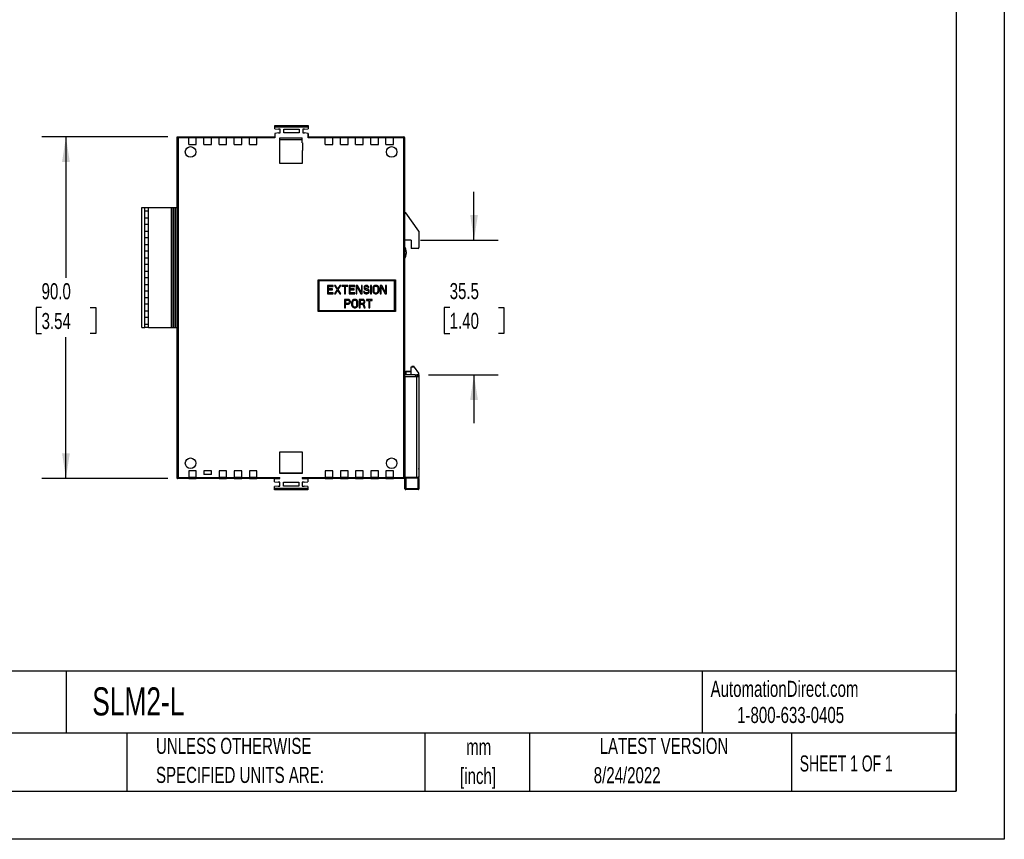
# Model space of a CAD drawing. Header units: millimetres. Extents: x 0 to 559, y 0 to 432.
# Tile 11 of 24: x 299 to 559, y 0 to 216. Entities that reach past the tile are written whole.
import ezdxf

# ---------------------------------------------------------------- set-up
doc = ezdxf.new("R2010")
doc.units = ezdxf.units.MM
doc.header["$LTSCALE"] = 2
doc.linetypes.add('CENTERX2', pattern=[20.32, 12.7, -2.54, 2.54, -2.54])
doc.layers.add('DIMENSIONS', color=140, linetype='Continuous', lineweight=25)
doc.layers.add('TEXT', color=140, linetype='Continuous', lineweight=25)
doc.styles.add('SLDTEXTSTYLE0', font='TXT', dxfattribs={"width": 0.7})
doc.styles.add('SLDTEXTSTYLE1', font='TXT', dxfattribs={"width": 0.65})
doc.dimstyles.new('SLDDIMSTYLE0', dxfattribs={"dimtxt": 4.316016, "dimasz": 6.604, "dimexe": 0, "dimexo": 0.0625, "dimgap": 1.079004, "dimtad": 0, "dimtih": 1, "dimtoh": 1, "dimrnd": 1e-09, "dimzin": 12, "dimdsep": 46, "dimtxsty": 'SLDTEXTSTYLE0', "dimsah": 1, "dimcen": 0.09, "dimadec": 0, "dimazin": 3, "dimtfac": 1, "dimtmove": 0, "dimatfit": 0, "dimfxl": 0, "dimfrac": 2, "dimtolj": 1, "dimtzin": 12, "dimarcsym": 0})
doc.dimstyles.new('SLDDIMSTYLE1', dxfattribs={"dimtxt": 4.316016, "dimasz": 6.604, "dimexe": 0, "dimexo": 0.0625, "dimgap": 1.079004, "dimtad": 0, "dimtih": 1, "dimtoh": 1, "dimrnd": 1e-09, "dimzin": 4, "dimdsep": 46, "dimtxsty": 'SLDTEXTSTYLE0', "dimsah": 1, "dimcen": 0.09, "dimadec": 0, "dimazin": 1, "dimtfac": 1, "dimtofl": 0, "dimtmove": 0, "dimatfit": 3, "dimfxl": 0, "dimfrac": 2, "dimtolj": 1, "dimtzin": 12, "dimarcsym": 0})

# ---------------------------------------------------------------- blocks, each defined once
blk = doc.blocks.new('SW_NOTE_0_1')
at = {"layer": 'TEXT', "color": 0, "linetype": 'CENTERX2', "lineweight": 18, "char_height": 4.233, "attachment_point": 2, "style": 'SLDTEXTSTYLE0'}
for s, insert in [('mm', (5.69, 5.46)), ('[inch]', (5.52, -2.19))]:
    blk.add_mtext(s, dxfattribs=dict(at, insert=insert))
blk = doc.blocks.new('SW_NOTE_0_2')
at = {"layer": 'TEXT', "color": 0, "linetype": 'CENTERX2', "lineweight": 18, "char_height": 4.2333, "attachment_point": 1, "style": 'SLDTEXTSTYLE0'}
for s, insert in [('UNLESS OTHERWISE', (0, 5.46)), ('SPECIFIED UNITS ARE:', (0, -2.19))]:
    blk.add_mtext(s, dxfattribs=dict(at, insert=insert))
blk = doc.blocks.new('SW_NOTE_0_6')
at = {"layer": 'TEXT', "color": 0, "linetype": 'CENTERX2', "lineweight": 18, "char_height": 4.2333, "attachment_point": 1, "style": 'SLDTEXTSTYLE0'}
for s, insert in [('METRIC UNITS USED', (0, 5.46)), ('FOR PART DESIGN', (0, -2.19))]:
    blk.add_mtext(s, dxfattribs=dict(at, insert=insert))
blk = doc.blocks.new('_D_3')
at = {"layer": 'DIMENSIONS'}
for p, q in [((338.29, 185.07), (305.13, 185.07)), ((311.48, 185.07), (311.48, 147.89)), ((305.06, 140.06), (303.61, 140.06)), ((303.61, 140.06), (303.61, 133.21)), ((317.89, 140.06), (319.34, 140.06)), ((319.34, 140.06), (319.34, 133.21)), ((303.61, 133.21), (305.06, 133.21)), ((319.34, 133.21), (317.89, 133.21)), ((311.48, 95.06), (311.48, 132.24)), ((338.29, 95.06), (305.13, 95.06))]:
    blk.add_line(p, q, dxfattribs=at)
for points in [[(311.48, 185.07), (310.46, 178.46), (312.49, 178.46)], [(311.48, 95.06), (312.49, 101.67), (310.46, 101.67)]]:
    blk.add_solid(points, dxfattribs=at)
at = {"layer": 'DIMENSIONS', "char_height": 4.233, "attachment_point": 1, "style": 'SLDTEXTSTYLE0'}
for s, insert in [('90.0', (305.06, 146.49)), ('3.54', (305.06, 138.66))]:
    blk.add_mtext(s, dxfattribs=dict(at, insert=insert))
blk = doc.blocks.new('_D_4')
at = {"layer": 'DIMENSIONS'}
for p, q in [((419.03, 157.86), (419.03, 170.56)), ((404.97, 157.86), (425.38, 157.86)), ((412.62, 140.11), (411.17, 140.11)), ((411.17, 140.11), (411.17, 133.25)), ((425.45, 140.11), (426.9, 140.11)), ((426.9, 140.11), (426.9, 133.25)), ((411.17, 133.25), (412.62, 133.25)), ((426.9, 133.25), (425.45, 133.25)), ((407.07, 122.36), (425.38, 122.36)), ((419.03, 122.36), (419.03, 109.66))]:
    blk.add_line(p, q, dxfattribs=at)
for points in [[(419.03, 157.86), (420.05, 164.47), (418.02, 164.47)], [(419.03, 122.36), (418.02, 115.76), (420.05, 115.76)]]:
    blk.add_solid(points, dxfattribs=at)
at = {"layer": 'DIMENSIONS', "char_height": 4.233, "attachment_point": 1, "style": 'SLDTEXTSTYLE0'}
for s, insert in [('35.5', (412.62, 146.54)), ('1.40', (412.62, 138.71))]:
    blk.add_mtext(s, dxfattribs=dict(at, insert=insert))

msp = doc.modelspace()

# ---------------------------------------------------------------- linework, layer by layer
at = {"color": 7, "linetype": 'Continuous'}
for p, q in [((558.805, 431.805), (558.805, 0.005)), ((558.805, 0.005), (0.005, 0.005))]:
    msp.add_line(p, q, dxfattribs=at)
for p, q in [((366.526, 187.629), (366.526, 188.062)), ((366.526, 188.062), (375.326, 188.062)), ((366.526, 187.162), (366.526, 187.629)), ((375.326, 187.629), (366.526, 187.629)), ((366.526, 187.162), (367.526, 187.062)), ((367.976, 187.062), (367.526, 187.062)), ((367.976, 186.062), (367.976, 187.062)), ((368.926, 187.062), (372.926, 187.062)), ((368.926, 186.062), (368.926, 187.062)), ((372.926, 187.062), (372.926, 186.062)), ((374.326, 187.062), (373.876, 187.062)), ((373.876, 187.062), (373.876, 186.062)), ((374.326, 187.062), (375.326, 187.162)), ((375.326, 188.062), (375.326, 187.629)), ((375.326, 187.629), (375.326, 187.162)), ((340.826, 95.063), (340.826, 185.066)), ((340.826, 185.066), (340.831, 185.066)), ((340.831, 185.066), (343.826, 185.066)), ((343.826, 184.816), (341.126, 184.816)), ((341.126, 95.313), (341.126, 184.816)), ((343.826, 185.066), (343.826, 184.816)), ((343.826, 185.066), (345.826, 185.066)), ((343.826, 183.062), (343.826, 184.816)), ((345.826, 184.812), (343.826, 184.812)), ((345.826, 185.066), (347.826, 185.066)), ((345.826, 184.816), (345.826, 185.066)), ((345.826, 183.062), (345.826, 184.816)), ((347.826, 184.816), (345.826, 184.816)), ((347.826, 185.066), (347.826, 184.816)), ((347.826, 185.066), (349.826, 185.066)), ((347.826, 183.062), (347.826, 184.816)), ((349.826, 184.812), (347.826, 184.812)), ((349.826, 185.066), (351.826, 185.066)), ((349.826, 184.816), (349.826, 185.066)), ((349.826, 183.062), (349.826, 184.816)), ((351.826, 184.816), (349.826, 184.816)), ((351.826, 185.066), (351.826, 184.816)), ((351.826, 185.066), (353.826, 185.066)), ((351.826, 183.062), (351.826, 184.816)), ((353.826, 184.812), (351.826, 184.812)), ((353.826, 185.066), (355.826, 185.066)), ((353.826, 184.816), (353.826, 185.066)), ((353.826, 183.062), (353.826, 184.816)), ((355.826, 184.816), (353.826, 184.816)), ((355.826, 185.066), (355.826, 184.816)), ((355.826, 185.066), (357.826, 185.066)), ((355.826, 183.062), (355.826, 184.816)), ((357.826, 184.812), (355.826, 184.812)), ((357.826, 185.066), (359.826, 185.066)), ((357.826, 184.816), (357.826, 185.066)), ((357.826, 183.062), (357.826, 184.816)), ((359.826, 184.816), (357.826, 184.816)), ((359.826, 185.066), (359.826, 184.816)), ((359.826, 185.066), (361.826, 185.066)), ((359.826, 183.062), (359.826, 184.816)), ((361.826, 184.812), (359.826, 184.812)), ((361.826, 185.066), (366.526, 185.066)), ((361.826, 184.816), (361.826, 185.066)), ((361.826, 183.062), (361.826, 184.816)), ((366.526, 184.816), (361.826, 184.816)), ((367.526, 186.062), (366.526, 185.962)), ((366.526, 185.962), (366.526, 184.816)), ((367.526, 186.062), (367.976, 186.062)), ((367.876, 184.812), (373.776, 184.812)), ((367.876, 178.062), (367.876, 184.812)), ((373.776, 184.279), (367.876, 184.279)), ((372.926, 186.062), (368.926, 186.062)), ((373.776, 183.462), (373.776, 184.812)), ((373.876, 186.062), (374.326, 186.062)), ((375.326, 185.962), (374.326, 186.062)), ((375.326, 185.962), (375.326, 184.816)), ((375.326, 185.066), (375.326, 185.962)), ((375.326, 185.066), (379.826, 185.066)), ((375.326, 185.066), (375.326, 185.066)), ((375.326, 185.066), (375.326, 185.066)), ((375.326, 185.062), (375.326, 185.066)), ((375.326, 185.062), (375.326, 185.062)), ((379.826, 184.816), (375.326, 184.816)), ((379.826, 185.066), (379.826, 184.816)), ((379.826, 185.066), (381.826, 185.066)), ((379.826, 183.062), (379.826, 184.816)), ((381.826, 184.812), (379.826, 184.812)), ((381.826, 185.066), (383.826, 185.066)), ((381.826, 184.816), (381.826, 185.066)), ((381.826, 183.062), (381.826, 184.816)), ((383.826, 184.816), (381.826, 184.816)), ((383.826, 185.066), (383.826, 184.816)), ((383.826, 185.066), (385.826, 185.066)), ((383.826, 183.062), (383.826, 184.816)), ((385.826, 184.812), (383.826, 184.812)), ((385.826, 185.066), (387.826, 185.066)), ((385.826, 184.816), (385.826, 185.066)), ((385.826, 183.062), (385.826, 184.816)), ((387.826, 184.816), (385.826, 184.816)), ((387.826, 185.066), (387.826, 184.816)), ((387.826, 185.066), (389.826, 185.066)), ((387.826, 183.062), (387.826, 184.816)), ((389.826, 184.812), (387.826, 184.812)), ((389.826, 185.066), (391.826, 185.066)), ((389.826, 184.816), (389.826, 185.066)), ((389.826, 183.062), (389.826, 184.816)), ((391.826, 184.816), (389.826, 184.816)), ((391.826, 185.066), (391.826, 184.816)), ((391.826, 185.066), (393.826, 185.066)), ((391.826, 183.062), (391.826, 184.816)), ((393.826, 184.812), (391.826, 184.812)), ((393.826, 185.066), (395.826, 185.066)), ((393.826, 184.816), (393.826, 185.066)), ((393.826, 183.062), (393.826, 184.816)), ((395.826, 184.816), (393.826, 184.816)), ((395.826, 185.066), (395.826, 184.816)), ((395.826, 185.066), (397.826, 185.066)), ((395.826, 183.062), (395.826, 184.816)), ((397.826, 184.812), (395.826, 184.812)), ((397.826, 185.066), (400.526, 185.066)), ((397.826, 184.816), (397.826, 185.066)), ((397.826, 183.062), (397.826, 184.816)), ((400.526, 184.816), (397.826, 184.816)), ((400.526, 185.066), (400.576, 185.066)), ((400.526, 185.066), (400.526, 184.816)), ((400.826, 184.816), (400.526, 184.816)), ((400.526, 95.313), (400.526, 184.816)), ((400.826, 121.862), (400.826, 184.816)), ((343.826, 183.062), (345.826, 183.062)), ((347.826, 183.062), (349.826, 183.062)), ((351.826, 183.062), (353.826, 183.062)), ((355.826, 183.062), (357.826, 183.062)), ((359.826, 183.062), (361.826, 183.062)), ((373.776, 183.462), (373.826, 183.462)), ((373.826, 183.462), (373.826, 181.462)), ((379.826, 183.062), (381.826, 183.062)), ((383.826, 183.062), (385.826, 183.062)), ((387.826, 183.062), (389.826, 183.062)), ((391.826, 183.062), (393.826, 183.062)), ((395.826, 183.062), (397.826, 183.062)), ((340.776, 180.436), (340.826, 180.436)), ((340.776, 180.413), (340.826, 180.413)), ((340.776, 180.378), (340.826, 180.378)), ((340.776, 180.254), (340.826, 180.254)), ((340.776, 180.059), (340.826, 180.059)), ((340.776, 179.826), (340.826, 179.826)), ((340.776, 179.705), (340.826, 179.705)), ((340.776, 179.64), (340.826, 179.64)), ((340.776, 179.467), (340.826, 179.467)), ((340.776, 179.113), (340.776, 179.467)), ((340.776, 179.113), (340.826, 179.113)), ((340.776, 179.091), (340.826, 179.091)), ((373.776, 181.462), (373.776, 178.062)), ((373.826, 181.462), (373.776, 181.462)), ((340.776, 175.613), (340.776, 176.913)), ((340.776, 176.913), (340.826, 176.913)), ((373.776, 178.062), (367.876, 178.062)), ((340.776, 175.613), (340.826, 175.613)), ((340.776, 175.591), (340.826, 175.591)), ((340.776, 175.413), (340.776, 175.213)), ((340.776, 175.413), (340.826, 175.413)), ((340.776, 175.213), (340.826, 175.213)), ((340.776, 175.213), (340.776, 174.213)), ((340.776, 174.213), (340.826, 174.213)), ((340.776, 173.601), (340.776, 174.213)), ((340.776, 173.601), (340.826, 173.601)), ((340.776, 172.913), (340.776, 173.601)), ((340.776, 172.913), (340.826, 172.913)), ((340.776, 172.826), (340.776, 172.895)), ((340.776, 172.826), (340.826, 172.826)), ((340.776, 172.705), (340.826, 172.705)), ((340.776, 172.64), (340.826, 172.64)), ((340.776, 172.467), (340.826, 172.467)), ((340.776, 172.113), (340.776, 172.467)), ((340.776, 172.113), (340.826, 172.113)), ((340.776, 172.091), (340.826, 172.091)), ((340.776, 171.913), (340.776, 171.713)), ((340.776, 171.913), (340.826, 171.913)), ((340.776, 171.713), (340.826, 171.713)), ((340.776, 171.713), (340.776, 170.729)), ((340.776, 170.713), (340.826, 170.713)), ((340.776, 170.101), (340.776, 170.713)), ((340.776, 170.101), (340.826, 170.101)), ((340.776, 169.413), (340.776, 170.101)), ((340.776, 169.413), (340.826, 169.413)), ((331.476, 134.813), (331.476, 166.397)), ((331.476, 166.397), (332.276, 166.397)), ((332.276, 134.813), (332.276, 166.397)), ((332.276, 166.397), (333.276, 166.397)), ((333.276, 134.813), (333.276, 166.397)), ((333.276, 166.397), (339.276, 166.397)), ((339.276, 134.813), (339.276, 166.397)), ((339.276, 166.397), (339.776, 166.397)), ((339.776, 134.813), (339.776, 166.397)), ((339.776, 166.397), (339.876, 166.397)), ((339.876, 134.813), (339.876, 166.397)), ((339.876, 166.397), (340.376, 166.397)), ((340.376, 134.813), (340.376, 166.397)), ((340.376, 166.397), (340.826, 166.397)), ((333.276, 165.437), (332.276, 165.437)), ((332.276, 163.687), (333.276, 163.687)), ((340.776, 163.736), (340.826, 163.736)), ((340.776, 162.413), (340.776, 163.719)), ((340.776, 163.719), (340.826, 163.719)), ((401.097, 165.062), (400.826, 165.062)), ((404.526, 160.165), (401.097, 165.062)), ((333.276, 161.937), (332.276, 161.937)), ((340.776, 162.413), (340.826, 162.413)), ((340.776, 162.391), (340.776, 162.413)), ((340.776, 162.391), (340.826, 162.391)), ((332.276, 160.187), (333.276, 160.187)), ((333.276, 158.437), (332.276, 158.437)), ((340.776, 160.236), (340.826, 160.236)), ((340.776, 160.219), (340.826, 160.219)), ((340.776, 160.115), (340.826, 160.115)), ((340.776, 159.858), (340.826, 159.858)), ((340.776, 159.704), (340.776, 159.858)), ((340.776, 159.704), (340.826, 159.704)), ((340.776, 159.545), (340.826, 159.545)), ((340.776, 159.317), (340.826, 159.317)), ((340.776, 159.208), (340.776, 159.26)), ((340.776, 159.153), (340.826, 159.153)), ((340.776, 159.153), (340.776, 159.067)), ((340.776, 158.913), (340.776, 159.067)), ((340.776, 159.067), (340.826, 159.067)), ((340.776, 158.913), (340.826, 158.913)), ((340.776, 158.891), (340.776, 158.913)), ((340.776, 158.891), (340.826, 158.891)), ((404.526, 160.165), (404.526, 155.916)), ((332.276, 156.687), (333.276, 156.687)), ((340.776, 156.713), (340.826, 156.713)), ((340.776, 156.56), (340.776, 156.713)), ((340.776, 156.56), (340.826, 156.56)), ((340.776, 155.413), (340.776, 156.56)), ((402.426, 157.862), (400.826, 157.862)), ((402.426, 157.862), (402.426, 155.662)), ((333.276, 154.937), (332.276, 154.937)), ((332.276, 153.187), (333.276, 153.187)), ((340.776, 155.413), (340.826, 155.413)), ((401.144, 154.768), (401.144, 154.316)), ((404.272, 155.662), (402.426, 155.662)), ((333.276, 151.437), (332.276, 151.437)), ((332.276, 149.687), (333.276, 149.687)), ((333.276, 147.937), (332.276, 147.937)), ((332.276, 146.187), (333.276, 146.187)), ((377.926, 147.362), (398.326, 147.362)), ((377.926, 147.362), (378.176, 147.112)), ((377.926, 139.062), (377.926, 147.362)), ((398.076, 147.112), (378.176, 147.112)), ((378.176, 147.112), (378.176, 139.312)), ((380.426, 145.912), (380.426, 143.712)), ((381.911, 145.912), (380.426, 145.912)), ((380.674, 145.023), (380.674, 145.631)), ((380.674, 145.631), (381.911, 145.631)), ((381.911, 145.631), (381.911, 145.912)), ((382.241, 145.912), (382.943, 144.835)), ((382.489, 145.912), (382.241, 145.912)), ((383.066, 145.023), (382.489, 145.912)), ((383.644, 145.912), (383.066, 145.023)), ((383.19, 144.835), (383.891, 145.912)), ((383.891, 145.912), (383.644, 145.912)), ((384.221, 145.912), (384.221, 145.678)), ((385.789, 145.912), (384.221, 145.912)), ((384.221, 145.678), (384.881, 145.678)), ((384.881, 145.678), (384.881, 143.712)), ((385.129, 143.712), (385.129, 145.678)), ((385.129, 145.678), (385.789, 145.678)), ((385.789, 145.678), (385.789, 145.912)), ((386.119, 145.912), (386.119, 143.712)), ((387.604, 145.912), (386.119, 145.912)), ((386.366, 145.023), (386.366, 145.631)), ((386.366, 145.631), (387.604, 145.631)), ((387.604, 145.631), (387.604, 145.912)), ((388.305, 145.912), (387.934, 145.912)), ((387.934, 145.912), (387.934, 143.712)), ((388.181, 145.631), (389.213, 143.712)), ((388.181, 143.712), (388.181, 145.631)), ((389.336, 144.04), (388.305, 145.912)), ((389.336, 145.912), (389.336, 144.04)), ((389.584, 145.912), (389.336, 145.912)), ((389.584, 143.712), (389.584, 145.912)), ((390.079, 145.584), (390.038, 145.397)), ((390.038, 145.397), (390.038, 145.21)), ((390.244, 145.772), (390.079, 145.584)), ((390.409, 145.865), (390.244, 145.772)), ((390.285, 145.35), (390.326, 145.491)), ((390.285, 145.257), (390.285, 145.35)), ((390.326, 145.491), (390.45, 145.584)), ((390.574, 145.912), (390.409, 145.865)), ((390.45, 145.584), (390.574, 145.631)), ((390.78, 145.912), (390.574, 145.912)), ((390.574, 145.631), (390.821, 145.631)), ((390.986, 145.865), (390.78, 145.912)), ((390.821, 145.631), (390.945, 145.584)), ((390.945, 145.584), (391.028, 145.491)), ((391.151, 145.725), (390.986, 145.865)), ((391.028, 145.491), (391.069, 145.397)), ((391.069, 145.397), (391.316, 145.397)), ((391.275, 145.538), (391.151, 145.725)), ((391.316, 145.397), (391.275, 145.538)), ((391.77, 145.912), (391.77, 143.712)), ((392.018, 145.912), (391.77, 145.912)), ((392.018, 143.712), (392.018, 145.912)), ((392.389, 145.397), (392.348, 145.163)), ((392.471, 145.584), (392.389, 145.397)), ((392.636, 145.772), (392.471, 145.584)), ((392.636, 145.35), (392.595, 145.163)), ((392.801, 145.865), (392.636, 145.772)), ((392.719, 145.491), (392.636, 145.35)), ((392.843, 145.584), (392.719, 145.491)), ((393.008, 145.912), (392.801, 145.865)), ((393.008, 145.631), (392.843, 145.584)), ((393.338, 145.912), (393.008, 145.912)), ((393.338, 145.631), (393.008, 145.631)), ((393.544, 145.865), (393.338, 145.912)), ((393.503, 145.584), (393.338, 145.631)), ((393.626, 145.491), (393.503, 145.584)), ((393.709, 145.772), (393.544, 145.865)), ((393.709, 145.35), (393.626, 145.491)), ((393.874, 145.584), (393.709, 145.772)), ((393.75, 145.163), (393.709, 145.35)), ((393.956, 145.397), (393.874, 145.584)), ((393.998, 145.163), (393.956, 145.397)), ((394.699, 145.912), (394.328, 145.912)), ((394.328, 145.912), (394.328, 143.712)), ((394.575, 143.712), (394.575, 145.631)), ((394.575, 145.631), (395.606, 143.712)), ((395.73, 144.04), (394.699, 145.912)), ((395.978, 145.912), (395.73, 145.912)), ((395.73, 145.912), (395.73, 144.04)), ((395.978, 143.712), (395.978, 145.912)), ((398.326, 147.362), (398.076, 147.112)), ((398.076, 139.312), (398.076, 147.112)), ((398.326, 147.362), (398.326, 139.062)), ((333.276, 144.437), (332.276, 144.437)), ((380.426, 143.712), (381.911, 143.712)), ((381.746, 145.023), (380.674, 145.023)), ((380.674, 144.742), (381.746, 144.742)), ((380.674, 143.993), (380.674, 144.742)), ((381.911, 143.993), (380.674, 143.993)), ((381.746, 144.742), (381.746, 145.023)), ((381.911, 143.712), (381.911, 143.993)), ((382.943, 144.835), (382.241, 143.712)), ((382.241, 143.712), (382.489, 143.712)), ((382.489, 143.712), (383.066, 144.601)), ((383.066, 144.601), (383.644, 143.712)), ((383.891, 143.712), (383.19, 144.835)), ((383.644, 143.712), (383.891, 143.712)), ((384.881, 143.712), (385.129, 143.712)), ((386.119, 143.712), (387.604, 143.712)), ((387.439, 145.023), (386.366, 145.023)), ((386.366, 144.742), (387.439, 144.742)), ((386.366, 143.993), (386.366, 144.742)), ((387.604, 143.993), (386.366, 143.993)), ((387.439, 144.742), (387.439, 145.023)), ((387.604, 143.712), (387.604, 143.993)), ((387.934, 143.712), (388.181, 143.712)), ((389.213, 143.712), (389.584, 143.712)), ((389.914, 144.321), (389.955, 144.133)), ((390.161, 144.321), (389.914, 144.321)), ((389.955, 144.133), (390.079, 143.899)), ((390.038, 145.21), (390.079, 145.023)), ((390.079, 145.023), (390.244, 144.835)), ((390.079, 143.899), (390.285, 143.759)), ((390.203, 144.18), (390.161, 144.321)), ((390.326, 144.04), (390.203, 144.18)), ((390.244, 144.835), (390.409, 144.742)), ((390.326, 145.116), (390.285, 145.257)), ((390.285, 143.759), (390.491, 143.712)), ((390.45, 145.023), (390.326, 145.116)), ((390.491, 143.993), (390.326, 144.04)), ((390.409, 144.742), (390.574, 144.695)), ((390.574, 144.976), (390.45, 145.023)), ((390.821, 143.993), (390.491, 143.993)), ((390.491, 143.712), (390.821, 143.712)), ((390.821, 144.976), (390.574, 144.976)), ((390.574, 144.695), (390.821, 144.695)), ((391.028, 144.929), (390.821, 144.976)), ((390.821, 144.695), (390.986, 144.648)), ((390.986, 144.04), (390.821, 143.993)), ((390.821, 143.712), (391.028, 143.759)), ((390.986, 144.648), (391.11, 144.555)), ((391.11, 144.133), (390.986, 144.04)), ((391.193, 144.835), (391.028, 144.929)), ((391.028, 143.759), (391.193, 143.852)), ((391.11, 144.555), (391.193, 144.414)), ((391.193, 144.274), (391.11, 144.133)), ((391.358, 144.648), (391.193, 144.835)), ((391.193, 144.414), (391.193, 144.274)), ((391.193, 143.852), (391.358, 144.04)), ((391.44, 144.461), (391.358, 144.648)), ((391.358, 144.04), (391.44, 144.227)), ((391.44, 144.227), (391.44, 144.461)), ((391.77, 143.712), (392.018, 143.712)), ((392.348, 145.163), (392.348, 144.461)), ((392.348, 144.461), (392.389, 144.227)), ((392.389, 144.227), (392.471, 144.04)), ((392.471, 144.04), (392.636, 143.852)), ((392.595, 145.163), (392.595, 144.461)), ((392.595, 144.461), (392.636, 144.274)), ((392.636, 144.274), (392.719, 144.133)), ((392.636, 143.852), (392.801, 143.759)), ((392.719, 144.133), (392.843, 144.04)), ((392.801, 143.759), (393.008, 143.712)), ((392.843, 144.04), (393.008, 143.993)), ((393.008, 143.993), (393.338, 143.993)), ((393.008, 143.712), (393.338, 143.712)), ((393.338, 143.993), (393.503, 144.04)), ((393.338, 143.712), (393.544, 143.759)), ((393.503, 144.04), (393.626, 144.133)), ((393.544, 143.759), (393.709, 143.852)), ((393.626, 144.133), (393.709, 144.274)), ((393.709, 144.274), (393.75, 144.461)), ((393.709, 143.852), (393.874, 144.04)), ((393.75, 144.461), (393.75, 145.163)), ((393.874, 144.04), (393.956, 144.227)), ((393.956, 144.227), (393.998, 144.461)), ((393.998, 144.461), (393.998, 145.163)), ((394.328, 143.712), (394.575, 143.712)), ((395.606, 143.712), (395.978, 143.712)), ((332.276, 142.687), (333.276, 142.687)), ((333.276, 140.937), (332.276, 140.937)), ((384.926, 142.212), (384.926, 140.012)), ((385.916, 142.212), (384.926, 142.212)), ((385.958, 141.978), (385.174, 141.978)), ((385.174, 141.978), (385.174, 141.276)), ((385.174, 141.276), (385.958, 141.276)), ((385.174, 140.995), (385.916, 140.995)), ((385.174, 140.012), (385.174, 140.995)), ((386.123, 142.165), (385.916, 142.212)), ((385.916, 140.995), (386.123, 141.042)), ((386.081, 141.931), (385.958, 141.978)), ((385.958, 141.276), (386.081, 141.323)), ((386.164, 141.838), (386.081, 141.931)), ((386.081, 141.323), (386.164, 141.416)), ((386.288, 142.025), (386.123, 142.165)), ((386.123, 141.042), (386.288, 141.182)), ((386.205, 141.697), (386.164, 141.838)), ((386.164, 141.416), (386.205, 141.557)), ((386.205, 141.557), (386.205, 141.697)), ((386.411, 141.838), (386.288, 142.025)), ((386.288, 141.182), (386.411, 141.37)), ((386.453, 141.697), (386.411, 141.838)), ((386.411, 141.37), (386.453, 141.51)), ((386.453, 141.51), (386.453, 141.697)), ((386.824, 141.697), (386.783, 141.463)), ((386.783, 141.463), (386.783, 140.761)), ((386.783, 140.761), (386.824, 140.527)), ((386.906, 141.884), (386.824, 141.697)), ((386.824, 140.527), (386.906, 140.34)), ((387.071, 142.072), (386.906, 141.884)), ((386.906, 140.34), (387.071, 140.152)), ((387.071, 141.65), (387.03, 141.463)), ((387.03, 141.463), (387.03, 140.761)), ((387.03, 140.761), (387.071, 140.574)), ((387.236, 142.165), (387.071, 142.072)), ((387.154, 141.791), (387.071, 141.65)), ((387.071, 140.574), (387.154, 140.433)), ((387.071, 140.152), (387.236, 140.059)), ((387.278, 141.884), (387.154, 141.791)), ((387.154, 140.433), (387.278, 140.34)), ((387.443, 142.212), (387.236, 142.165)), ((387.443, 141.931), (387.278, 141.884)), ((387.278, 140.34), (387.443, 140.293)), ((387.773, 142.212), (387.443, 142.212)), ((387.773, 141.931), (387.443, 141.931)), ((387.443, 140.293), (387.773, 140.293)), ((387.979, 142.165), (387.773, 142.212)), ((387.938, 141.884), (387.773, 141.931)), ((387.773, 140.293), (387.938, 140.34)), ((388.061, 141.791), (387.938, 141.884)), ((387.938, 140.34), (388.061, 140.433)), ((388.144, 142.072), (387.979, 142.165)), ((387.979, 140.059), (388.144, 140.152)), ((388.144, 141.65), (388.061, 141.791)), ((388.061, 140.433), (388.144, 140.574)), ((388.309, 141.884), (388.144, 142.072)), ((388.185, 141.463), (388.144, 141.65)), ((388.144, 140.574), (388.185, 140.761)), ((388.144, 140.152), (388.309, 140.34)), ((388.185, 140.761), (388.185, 141.463)), ((388.391, 141.697), (388.309, 141.884)), ((388.309, 140.34), (388.391, 140.527)), ((388.433, 141.463), (388.391, 141.697)), ((388.391, 140.527), (388.433, 140.761)), ((388.433, 140.761), (388.433, 141.463)), ((388.763, 142.212), (388.763, 140.012)), ((389.753, 142.212), (388.763, 142.212)), ((389.794, 141.978), (389.01, 141.978)), ((389.01, 141.978), (389.01, 141.276)), ((389.01, 141.276), (389.794, 141.276)), ((389.01, 140.995), (389.711, 140.995)), ((389.01, 140.012), (389.01, 140.995)), ((389.711, 140.995), (390.041, 140.012)), ((389.959, 142.165), (389.753, 142.212)), ((389.918, 141.931), (389.794, 141.978)), ((389.794, 141.276), (389.918, 141.323)), ((390, 141.838), (389.918, 141.931)), ((389.918, 141.323), (390, 141.416)), ((390.124, 142.025), (389.959, 142.165)), ((389.959, 141.089), (390.124, 141.182)), ((390.33, 140.012), (389.959, 141.089)), ((390.041, 141.697), (390, 141.838)), ((390, 141.416), (390.041, 141.557)), ((390.041, 141.557), (390.041, 141.697)), ((390.248, 141.838), (390.124, 142.025)), ((390.124, 141.182), (390.248, 141.37)), ((390.289, 141.697), (390.248, 141.838)), ((390.248, 141.37), (390.289, 141.51)), ((390.289, 141.51), (390.289, 141.697)), ((390.66, 142.212), (390.66, 141.978)), ((392.228, 142.212), (390.66, 142.212)), ((390.66, 141.978), (391.32, 141.978)), ((391.32, 141.978), (391.32, 140.012)), ((391.568, 140.012), (391.568, 141.978)), ((391.568, 141.978), (392.228, 141.978)), ((392.228, 141.978), (392.228, 142.212)), ((332.276, 139.187), (333.276, 139.187)), ((378.176, 139.312), (377.926, 139.062)), ((398.326, 139.062), (377.926, 139.062)), ((378.176, 139.312), (398.076, 139.312)), ((384.926, 140.012), (385.174, 140.012)), ((387.236, 140.059), (387.443, 140.012)), ((387.443, 140.012), (387.773, 140.012)), ((387.773, 140.012), (387.979, 140.059)), ((388.763, 140.012), (389.01, 140.012)), ((390.041, 140.012), (390.33, 140.012)), ((391.32, 140.012), (391.568, 140.012)), ((398.076, 139.312), (398.326, 139.062)), ((333.276, 137.437), (332.276, 137.437)), ((332.276, 135.687), (333.276, 135.687)), ((331.476, 134.813), (331.483, 134.813)), ((331.483, 134.813), (331.483, 134.812)), ((331.483, 134.812), (331.826, 134.812)), ((331.826, 134.813), (331.826, 134.812)), ((331.826, 134.813), (332.276, 134.813)), ((333.276, 134.813), (332.276, 134.813)), ((333.276, 134.813), (339.276, 134.813)), ((339.276, 134.813), (339.776, 134.813)), ((339.776, 134.813), (339.876, 134.813)), ((339.876, 134.813), (340.376, 134.813)), ((340.376, 134.813), (340.826, 134.813)), ((340.776, 129.463), (340.776, 130.363)), ((340.776, 130.363), (340.826, 130.363)), ((340.776, 129.463), (340.826, 129.463)), ((340.776, 129.347), (340.776, 129.463)), ((340.776, 128.447), (340.776, 129.347)), ((340.776, 129.347), (340.826, 129.347)), ((340.776, 128.447), (340.826, 128.447)), ((340.776, 128.33), (340.776, 128.447)), ((340.776, 127.43), (340.776, 128.33)), ((340.776, 128.33), (340.826, 128.33)), ((340.776, 127.43), (340.826, 127.43)), ((340.776, 127.313), (340.776, 127.43)), ((340.776, 126.413), (340.776, 127.313)), ((340.776, 127.313), (340.826, 127.313)), ((340.776, 126.413), (340.826, 126.413)), ((340.776, 126.297), (340.776, 126.413)), ((340.776, 125.397), (340.776, 126.297)), ((340.776, 126.297), (340.826, 126.297)), ((340.776, 125.397), (340.826, 125.397)), ((340.776, 125.28), (340.776, 125.397)), ((340.776, 125.28), (340.826, 125.28)), ((340.776, 124.38), (340.776, 125.28)), ((340.776, 124.38), (340.826, 124.38)), ((340.776, 124.263), (340.776, 124.38)), ((340.776, 123.363), (340.776, 124.263)), ((340.776, 124.263), (340.826, 124.263)), ((340.776, 123.363), (340.826, 123.363)), ((340.776, 123.247), (340.776, 123.363)), ((340.776, 122.347), (340.776, 123.247)), ((340.776, 123.247), (340.826, 123.247)), ((340.776, 122.347), (340.826, 122.347)), ((340.776, 122.23), (340.776, 122.347)), ((340.776, 122.23), (340.826, 122.23)), ((340.776, 121.33), (340.776, 122.23)), ((403.486, 122.362), (400.826, 122.362)), ((402.426, 123.212), (401.076, 123.212)), ((402.426, 123.153), (401.076, 123.153)), ((401.076, 123.153), (401.076, 122.362)), ((402.426, 123.212), (402.426, 124.262)), ((402.426, 122.362), (402.426, 123.153)), ((403.371, 124.353), (402.444, 124.353)), ((403.256, 124.512), (402.676, 124.512)), ((404.526, 122.764), (403.371, 124.353)), ((403.981, 121.867), (403.486, 122.362)), ((403.486, 122.362), (403.976, 122.362)), ((404.526, 122.362), (403.976, 122.362)), ((403.976, 122.362), (404.471, 121.867)), ((404.276, 122.062), (404.276, 122.362)), ((404.526, 122.362), (404.526, 122.764)), ((404.526, 122.362), (404.526, 97.545)), ((340.776, 121.33), (340.826, 121.33)), ((340.776, 121.213), (340.776, 121.33)), ((340.776, 120.313), (340.776, 121.213)), ((340.776, 121.213), (340.826, 121.213)), ((340.776, 120.313), (340.826, 120.313)), ((340.776, 120.197), (340.776, 120.313)), ((340.776, 120.197), (340.826, 120.197)), ((340.776, 119.297), (340.776, 120.197)), ((400.826, 121.862), (400.826, 95.307)), ((403.976, 121.862), (400.826, 121.862)), ((403.976, 121.862), (403.981, 121.867)), ((403.976, 95.307), (403.976, 121.862)), ((404.471, 121.867), (403.981, 121.867)), ((404.471, 121.867), (404.476, 121.862)), ((404.476, 121.862), (404.476, 95.307)), ((340.776, 119.297), (340.826, 119.297)), ((340.776, 119.18), (340.776, 119.297)), ((340.776, 118.28), (340.776, 119.18)), ((340.776, 119.18), (340.826, 119.18)), ((340.776, 118.28), (340.826, 118.28)), ((340.776, 118.163), (340.776, 118.28)), ((340.776, 118.163), (340.826, 118.163)), ((340.776, 117.263), (340.776, 118.163)), ((340.776, 117.263), (340.826, 117.263)), ((340.776, 117.147), (340.776, 117.263)), ((340.776, 116.247), (340.776, 117.147)), ((340.776, 117.147), (340.826, 117.147)), ((340.776, 116.247), (340.826, 116.247)), ((340.776, 116.13), (340.776, 116.247)), ((340.776, 116.13), (340.826, 116.13)), ((340.776, 115.23), (340.776, 116.13)), ((340.776, 115.23), (340.826, 115.23)), ((340.776, 115.113), (340.776, 115.23)), ((340.776, 114.213), (340.776, 115.113)), ((340.776, 115.113), (340.826, 115.113)), ((340.776, 114.213), (340.826, 114.213)), ((340.776, 114.097), (340.776, 114.213)), ((340.776, 113.197), (340.776, 114.097)), ((340.776, 114.097), (340.826, 114.097)), ((340.776, 113.197), (340.826, 113.197)), ((340.776, 113.08), (340.776, 113.197)), ((340.776, 112.18), (340.776, 113.08)), ((340.776, 113.08), (340.826, 113.08)), ((340.776, 112.18), (340.826, 112.18)), ((340.776, 112.063), (340.776, 112.18)), ((340.776, 111.163), (340.776, 112.063)), ((340.776, 112.063), (340.826, 112.063)), ((340.776, 111.163), (340.826, 111.163)), ((340.776, 111.047), (340.776, 111.163)), ((340.776, 110.147), (340.776, 111.047)), ((340.776, 111.047), (340.826, 111.047)), ((340.776, 110.147), (340.826, 110.147)), ((340.776, 110.03), (340.776, 110.147)), ((340.776, 110.03), (340.826, 110.03)), ((340.776, 109.13), (340.776, 110.03)), ((340.776, 109.13), (340.826, 109.13)), ((340.776, 109.013), (340.776, 109.13)), ((340.776, 109.013), (340.826, 109.013)), ((340.776, 108.113), (340.776, 109.013)), ((340.776, 108.113), (340.826, 108.113)), ((340.776, 107.997), (340.776, 108.113)), ((340.776, 107.997), (340.826, 107.997)), ((340.776, 107.097), (340.776, 107.997)), ((340.776, 107.097), (340.826, 107.097)), ((340.776, 106.98), (340.776, 107.097)), ((340.776, 106.08), (340.776, 106.98)), ((340.776, 106.98), (340.826, 106.98)), ((340.776, 106.08), (340.826, 106.08)), ((340.776, 105.963), (340.776, 106.08)), ((340.776, 105.063), (340.776, 105.963)), ((340.776, 105.963), (340.826, 105.963)), ((340.776, 105.063), (340.826, 105.063)), ((340.776, 103.099), (340.826, 103.099)), ((340.776, 102.966), (340.826, 102.966)), ((340.776, 102.597), (340.826, 102.597)), ((340.776, 102.061), (340.826, 102.061)), ((340.776, 101.516), (340.826, 101.516)), ((340.776, 101.195), (340.776, 101.299)), ((367.876, 102.062), (373.776, 102.062)), ((367.876, 96.329), (367.876, 102.062)), ((373.776, 102.062), (373.776, 96.329)), ((340.776, 101.152), (340.826, 101.152)), ((340.776, 101.029), (340.826, 101.029)), ((340.776, 99.398), (340.826, 99.398)), ((340.776, 99.367), (340.826, 99.367)), ((340.776, 99.208), (340.826, 99.208)), ((340.776, 98.813), (340.826, 98.813)), ((340.776, 98.578), (340.826, 98.578)), ((340.776, 98.334), (340.826, 98.334)), ((340.776, 97.983), (340.826, 97.983)), ((340.776, 97.731), (340.826, 97.731)), ((340.776, 97.363), (340.776, 97.599)), ((340.776, 97.599), (340.826, 97.599)), ((340.776, 97.363), (340.826, 97.363)), ((340.776, 97.363), (340.826, 97.363)), ((340.776, 97.363), (340.776, 97.363)), ((340.776, 97.329), (340.826, 97.329)), ((345.826, 97.062), (343.826, 97.062)), ((343.826, 97.062), (343.826, 95.313)), ((345.826, 95.313), (345.826, 97.062)), ((349.826, 97.062), (347.826, 97.062)), ((347.826, 97.062), (347.826, 96.079)), ((349.826, 96.079), (347.826, 96.079)), ((349.826, 96.079), (349.826, 97.062)), ((353.826, 97.062), (351.826, 97.062)), ((351.826, 97.062), (351.826, 95.313)), ((353.826, 95.313), (353.826, 97.062)), ((357.826, 97.062), (355.826, 97.062)), ((355.826, 97.062), (355.826, 95.313)), ((357.826, 95.313), (357.826, 97.062)), ((361.826, 97.062), (359.826, 97.062)), ((359.826, 97.062), (359.826, 95.313)), ((361.826, 95.313), (361.826, 97.062)), ((367.876, 96.507), (373.776, 96.507)), ((373.776, 96.329), (367.876, 96.329)), ((381.826, 97.062), (379.826, 97.062)), ((379.826, 97.062), (379.826, 95.313)), ((381.826, 95.313), (381.826, 97.062)), ((385.826, 97.062), (383.826, 97.062)), ((383.826, 97.062), (383.826, 95.313)), ((385.826, 95.313), (385.826, 97.062)), ((389.826, 97.062), (387.826, 97.062)), ((387.826, 97.062), (387.826, 95.313)), ((389.826, 95.313), (389.826, 97.062)), ((393.826, 97.062), (391.826, 97.062)), ((391.826, 97.062), (391.826, 95.313)), ((393.826, 95.313), (393.826, 97.062)), ((397.826, 97.062), (395.826, 97.062)), ((395.826, 97.062), (395.826, 95.313)), ((397.826, 95.313), (397.826, 97.062)), ((404.526, 97.545), (404.526, 95.557)), ((340.826, 95.063), (340.831, 95.063)), ((343.826, 95.063), (340.831, 95.063)), ((341.126, 95.313), (343.826, 95.313)), ((343.826, 95.313), (343.826, 95.063)), ((345.826, 95.312), (343.826, 95.312)), ((343.826, 95.063), (345.826, 95.063)), ((345.826, 95.313), (351.826, 95.313)), ((345.826, 95.063), (345.826, 95.313)), ((351.826, 95.063), (345.826, 95.063)), ((351.826, 95.313), (351.826, 95.063)), ((353.826, 95.312), (351.826, 95.312)), ((351.826, 95.063), (353.826, 95.063)), ((353.826, 95.313), (355.826, 95.313)), ((353.826, 95.063), (353.826, 95.313)), ((355.826, 95.063), (353.826, 95.063)), ((355.826, 95.313), (355.826, 95.063)), ((357.826, 95.312), (355.826, 95.312)), ((355.826, 95.063), (357.826, 95.063)), ((357.826, 95.313), (359.826, 95.313)), ((357.826, 95.063), (357.826, 95.313)), ((359.826, 95.063), (357.826, 95.063)), ((359.826, 95.313), (359.826, 95.063)), ((361.826, 95.312), (359.826, 95.312)), ((359.826, 95.063), (361.826, 95.063)), ((361.826, 95.313), (367.876, 95.313)), ((361.826, 95.063), (361.826, 95.313)), ((367.876, 95.063), (361.826, 95.063)), ((366.426, 94.162), (366.426, 95.062)), ((366.426, 95.062), (367.876, 95.062)), ((366.426, 94.162), (367.426, 94.062)), ((367.876, 94.062), (367.426, 94.062)), ((367.876, 95.062), (367.876, 95.313)), ((367.876, 93.062), (367.876, 94.062)), ((368.826, 94.062), (372.826, 94.062)), ((368.826, 93.062), (368.826, 94.062)), ((372.826, 94.062), (372.826, 93.062)), ((373.776, 95.313), (379.826, 95.313)), ((373.776, 95.313), (373.776, 95.062)), ((379.826, 95.063), (373.776, 95.063)), ((373.776, 95.062), (375.226, 95.062)), ((374.226, 94.062), (373.776, 94.062)), ((373.776, 94.062), (373.776, 93.062)), ((374.226, 94.062), (375.226, 94.162)), ((375.226, 95.062), (375.226, 94.162)), ((379.826, 95.313), (379.826, 95.063)), ((381.826, 95.312), (379.826, 95.312)), ((379.826, 95.063), (381.826, 95.063)), ((381.826, 95.313), (383.826, 95.313)), ((381.826, 95.063), (381.826, 95.313)), ((383.826, 95.063), (381.826, 95.063)), ((383.826, 95.313), (383.826, 95.063)), ((385.826, 95.312), (383.826, 95.312)), ((383.826, 95.063), (385.826, 95.063)), ((385.826, 95.313), (387.826, 95.313)), ((385.826, 95.063), (385.826, 95.313)), ((387.826, 95.063), (385.826, 95.063)), ((387.826, 95.313), (387.826, 95.063)), ((389.826, 95.312), (387.826, 95.312)), ((387.826, 95.063), (389.826, 95.063)), ((389.826, 95.313), (391.826, 95.313)), ((389.826, 95.063), (389.826, 95.313)), ((391.826, 95.063), (389.826, 95.063)), ((391.826, 95.313), (391.826, 95.063)), ((393.826, 95.312), (391.826, 95.312)), ((391.826, 95.063), (393.826, 95.063)), ((393.826, 95.313), (395.826, 95.313)), ((393.826, 95.063), (393.826, 95.313)), ((395.826, 95.063), (393.826, 95.063)), ((395.826, 95.313), (395.826, 95.063)), ((397.826, 95.312), (395.826, 95.312)), ((395.826, 95.063), (397.826, 95.063)), ((397.826, 95.063), (397.826, 95.313)), ((397.826, 95.313), (400.526, 95.313)), ((400.822, 95.063), (397.826, 95.063)), ((400.822, 95.063), (400.826, 95.063)), ((400.826, 95.063), (400.826, 95.307)), ((403.976, 95.307), (400.826, 95.307)), ((400.826, 95.057), (400.826, 95.063)), ((400.826, 92.367), (400.826, 95.057)), ((404.276, 95.107), (401.076, 95.107)), ((401.076, 95.107), (401.076, 92.317)), ((404.476, 95.307), (403.976, 95.307)), ((404.276, 92.317), (404.276, 95.107)), ((404.476, 95.557), (404.526, 95.557)), ((404.526, 95.057), (404.526, 95.557)), ((404.526, 95.057), (404.526, 92.367)), ((367.426, 93.062), (366.426, 92.962)), ((366.426, 92.495), (366.426, 92.962)), ((366.426, 92.495), (375.226, 92.495)), ((366.426, 92.062), (366.426, 92.495)), ((375.226, 92.062), (366.426, 92.062)), ((367.426, 93.062), (367.876, 93.062)), ((372.826, 93.062), (368.826, 93.062)), ((373.776, 93.062), (374.226, 93.062)), ((375.226, 92.962), (374.226, 93.062)), ((375.226, 92.962), (375.226, 92.495)), ((375.226, 92.495), (375.226, 92.062)), ((404.276, 92.317), (401.076, 92.317)), ((404.276, 92.117), (401.076, 92.117))]:
    msp.add_line(p, q)
at = {"flags": 128}
msp.add_lwpolyline([(375.326, 184.816), (375.326, 184.865), (375.326, 184.912), (375.326, 184.955), (375.326, 184.993), (375.326, 185.024), (375.326, 185.047), (375.326, 185.061), (375.326, 185.066)], dxfattribs=at)
for centre in [(344.326, 181.062), (397.326, 181.062), (344.326, 99.062), (397.326, 99.062)]:
    msp.add_circle(centre, 1.4)
for centre, radius, start, end in [((400.576, 184.816), 0.25, 0, 90), ((398.35, 154.768), 2.794, 0, 27.5802), ((404.272, 155.916), 0.254, 270, 360), ((398.35, 154.316), 2.794, 332.4198, 0), ((401.076, 122.962), 0.25, 90, 180), ((402.676, 124.262), 0.25, 158.47707, 180), ((404.276, 97.545), 0.25, 0, 36.8699), ((401.076, 95.057), 0.25, 90, 180), ((404.276, 95.057), 0.25, 0, 90), ((401.076, 92.367), 0.25, 180, 229.96181), ((404.276, 92.367), 0.25, 310.03819, 0)]:
    msp.add_arc(centre, radius, start, end)
for centre, ratio, start_param, end_param in [((401.076, 122.962), 0.7656854, 1.5707963, 3.1415927), ((401.076, 95.057), 0.2, 1.5707963, 3.1415927), ((404.276, 95.057), 0.2, 0, 1.5707963)]:
    msp.add_ellipse(centre, major_axis=(0.25, 0), ratio=ratio, start_param=start_param, end_param=end_param)
for points, knots in [([(340.831, 185.066), (340.838, 185.066), (340.853, 185.056), (340.895, 185.023), (340.921, 185.001), (341.003, 184.929), (341.066, 184.873), (341.126, 184.816)], [0, 0, 0, 0, 0.25, 0.25, 0.5, 0.5, 1, 1, 1, 1]), ([(340.776, 180.378), (340.776, 180.394), (340.776, 180.41), (340.776, 180.413), (340.776, 180.413)], [0, 0, 0, 0, 0.4995629, 1, 1, 1, 1]), ([(340.776, 180.254), (340.776, 180.282), (340.776, 180.333), (340.776, 180.367), (340.776, 180.378)], [0, 0, 0, 0, 0.5002648, 1, 1, 1, 1]), ([(340.776, 179.826), (340.776, 179.856), (340.776, 179.93), (340.776, 180.016), (340.776, 180.059)], [0, 0, 0, 0, 0.4997466, 1, 1, 1, 1]), ([(340.776, 179.705), (340.776, 179.715), (340.776, 179.742), (340.776, 179.807), (340.776, 179.826)], [0, 0, 0, 0, 0.7488179, 1, 1, 1, 1]), ([(340.776, 172.705), (340.776, 172.715), (340.776, 172.742), (340.776, 172.807), (340.776, 172.826)], [0, 0, 0, 0, 0.7488179, 1, 1, 1, 1]), ([(340.776, 160.115), (340.776, 160.149), (340.776, 160.205), (340.776, 160.219), (340.776, 160.219)], [0, 0, 0, 0, 0.499409, 1, 1, 1, 1]), ([(340.776, 159.858), (340.776, 159.904), (340.776, 159.997), (340.776, 160.08), (340.776, 160.115)], [0, 0, 0, 0, 0.5004437, 1, 1, 1, 1]), ([(340.776, 159.153), (340.776, 159.182), (340.776, 159.236), (340.776, 159.29), (340.776, 159.317)], [0, 0, 0, 0, 0.4999455, 1, 1, 1, 1]), ([(402.444, 124.353), (402.466, 124.409), (402.504, 124.449), (402.587, 124.5), (402.632, 124.512), (402.676, 124.512)], [0, 0, 0, 0, 0.5, 0.5, 1, 1, 1, 1]), ([(403.371, 124.353), (403.342, 124.394), (403.314, 124.432), (403.271, 124.491), (403.256, 124.512), (403.256, 124.512)], [0, 0, 0, 0, 0.5, 0.5, 1, 1, 1, 1]), ([(340.776, 102.966), (340.776, 103.01), (340.776, 103.079), (340.776, 103.099), (340.776, 103.099)], [0, 0, 0, 0, 0.4998893, 1, 1, 1, 1]), ([(340.776, 102.597), (340.776, 102.673), (340.776, 102.815), (340.776, 102.923), (340.776, 102.966)], [0, 0, 0, 0, 0.5000447, 1, 1, 1, 1]), ([(340.776, 102.061), (340.776, 102.153), (340.776, 102.338), (340.776, 102.514), (340.776, 102.597)], [0, 0, 0, 0, 0.5001612, 1, 1, 1, 1]), ([(340.776, 101.516), (340.776, 101.6), (340.776, 101.779), (340.776, 101.967), (340.776, 102.061)], [0, 0, 0, 0, 0.4998109, 1, 1, 1, 1]), ([(340.776, 101.152), (340.776, 101.193), (340.776, 101.298), (340.776, 101.441), (340.776, 101.516)], [0, 0, 0, 0, 0.499854, 1, 1, 1, 1]), ([(340.776, 101.029), (340.776, 101.029), (340.776, 101.049), (340.776, 101.112), (340.776, 101.152)], [0, 0, 0, 0, 0.5000275, 1, 1, 1, 1]), ([(340.776, 99.208), (340.776, 99.264), (340.776, 99.348), (340.776, 99.367), (340.776, 99.367)], [0, 0, 0, 0, 0.4990695, 1, 1, 1, 1]), ([(340.776, 98.813), (340.776, 98.886), (340.776, 99.035), (340.776, 99.157), (340.776, 99.208)], [0, 0, 0, 0, 0.5000946, 1, 1, 1, 1]), ([(340.776, 97.983), (340.776, 98.038), (340.776, 98.151), (340.776, 98.27), (340.776, 98.334)], [0, 0, 0, 0, 0.5000707, 1, 1, 1, 1]), ([(340.776, 97.731), (340.776, 97.777), (340.776, 97.86), (340.776, 97.942), (340.776, 97.983)], [0, 0, 0, 0, 0.4999443, 1, 1, 1, 1]), ([(340.831, 95.063), (340.838, 95.063), (340.853, 95.074), (340.895, 95.107), (340.921, 95.128), (341.003, 95.201), (341.066, 95.257), (341.126, 95.313)], [0, 0, 0, 0, 0.25, 0.25, 0.5, 0.5, 1, 1, 1, 1]), ([(400.822, 95.063), (400.815, 95.063), (400.799, 95.074), (400.758, 95.107), (400.732, 95.128), (400.65, 95.201), (400.587, 95.257), (400.526, 95.313)], [0, 0, 0, 0, 0.25, 0.25, 0.5, 0.5, 1, 1, 1, 1]), ([(401.076, 95.307), (401.076, 95.307), (401.076, 95.287), (401.076, 95.209), (401.076, 95.154), (401.076, 95.107)], [0, 0, 0, 0, 0.5, 0.5, 1, 1, 1, 1]), ([(404.276, 95.107), (404.276, 95.154), (404.276, 95.209), (404.276, 95.287), (404.276, 95.307), (404.276, 95.307)], [0, 0, 0, 0, 0.5, 0.5, 1, 1, 1, 1]), ([(401.076, 92.317), (401.074, 92.317), (401.073, 92.314), (401.07, 92.311), (401.068, 92.309), (401.062, 92.304), (401.059, 92.301), (401.048, 92.292), (401.041, 92.286), (401.02, 92.267), (401.007, 92.255), (400.966, 92.219), (400.94, 92.196), (400.916, 92.176)], [0, 0, 0, 0, 0.03125, 0.03125, 0.0625, 0.0625, 0.125, 0.125, 0.25, 0.25, 0.5, 0.5, 1, 1, 1, 1]), ([(400.916, 92.176), (400.94, 92.155), (400.967, 92.14), (401.007, 92.127), (401.02, 92.123), (401.044, 92.119), (401.057, 92.117), (401.076, 92.117)], [0, 0, 0, 0, 0.5, 0.5, 0.75, 0.75, 1, 1, 1, 1]), ([(404.437, 92.176), (404.413, 92.196), (404.386, 92.219), (404.346, 92.255), (404.332, 92.267), (404.311, 92.286), (404.304, 92.292), (404.294, 92.301), (404.29, 92.304), (404.285, 92.309), (404.283, 92.311), (404.28, 92.314), (404.279, 92.317), (404.276, 92.317)], [0, 0, 0, 0, 0.5, 0.5, 0.75, 0.75, 0.875, 0.875, 0.9375, 0.9375, 0.96875, 0.96875, 1, 1, 1, 1]), ([(404.276, 92.117), (404.296, 92.117), (404.309, 92.119), (404.333, 92.123), (404.346, 92.127), (404.385, 92.14), (404.413, 92.155), (404.437, 92.176)], [0, 0, 0, 0, 0.25, 0.25, 0.5, 0.5, 1, 1, 1, 1])]:
    msp.add_open_spline(points, degree=3, knots=knots)
for points in [[(340.776, 180.059), (340.776, 180.126), (340.776, 180.197), (340.776, 180.254)], [(340.776, 179.64), (340.776, 179.667), (340.776, 179.687), (340.776, 179.705)], [(340.776, 179.467), (340.776, 179.53), (340.776, 179.589), (340.776, 179.64)], [(340.776, 172.64), (340.776, 172.667), (340.776, 172.687), (340.776, 172.705)], [(340.776, 172.467), (340.776, 172.53), (340.776, 172.589), (340.776, 172.64)], [(340.776, 159.545), (340.776, 159.594), (340.776, 159.647), (340.776, 159.704)], [(340.776, 159.317), (340.776, 159.39), (340.776, 159.464), (340.776, 159.545)], [(401.076, 123.212), (401.076, 123.212), (401.076, 123.19), (401.076, 123.153)], [(402.426, 123.153), (402.426, 123.19), (402.426, 123.212), (402.426, 123.212)], [(340.776, 98.578), (340.776, 98.651), (340.776, 98.733), (340.776, 98.813)], [(340.776, 98.334), (340.776, 98.407), (340.776, 98.487), (340.776, 98.578)], [(340.776, 97.599), (340.776, 97.646), (340.776, 97.691), (340.776, 97.731)]]:
    msp.add_open_spline(points, degree=3)
at = {"layer": 'TEXT'}
for p, q in [((546.1, 419.1), (546.1, 12.7)), ((546.1, 44.252), (12.7, 44.252)), ((311.518, 44.252), (311.518, 27.94)), ((479.151, 44.252), (479.151, 27.94)), ((546.1, 12.7), (546.1, 33.02)), ((546.1, 27.94), (12.7, 27.94)), ((327.56, 27.94), (327.56, 12.7)), ((406.049, 27.94), (406.049, 12.7)), ((433.624, 27.94), (433.624, 12.7)), ((502.697, 27.94), (502.697, 12.7)), ((12.7, 12.7), (546.1, 12.7))]:
    msp.add_line(p, q, dxfattribs=at)

# ---------------------------------------------------------------- block references
at = {"layer": 'TEXT', "linetype": 'CENTERX2', "lineweight": 18}
for name, p in [('SW_NOTE_0_6', (256.957, 21.271)), ('SW_NOTE_0_2', (335.216, 21.271)), ('SW_NOTE_0_1', (414.572, 21))]:
    msp.add_blockref(name, p, dxfattribs=at)

# ---------------------------------------------------------------- texts
for s, insert, char_height, attachment_point, style in [('AutomationDirect.com', (481.39, 41.753), 4.23333, 1, 'SLDTEXTSTYLE0'), ('SLM2-L', (318.415, 40.035), 7.4083, 1, 'SLDTEXTSTYLE0'), ('1-800-633-0405', (488.383, 34.874), 4.23333, 1, 'SLDTEXTSTYLE0'), ('LATEST VERSION', (469.104, 26.728), 4.23333, 2, 'SLDTEXTSTYLE0'), ('SHEET 1 OF 1', (504.883, 22.103), 4.23333, 1, 'SLDTEXTSTYLE1'), ('8/24/2022', (459.403, 19.009), 4.2333, 2, 'SLDTEXTSTYLE0')]:
    msp.add_mtext(s, dxfattribs=dict(at, insert=insert, char_height=char_height, attachment_point=attachment_point, style=style))

# ---------------------------------------------------------------- dimensions: what is measured, and where the dimension line sits
at = {"layer": 'DIMENSIONS'}
for base, p1, p2, dimstyle, picture, middle in [((311.476, 185.066), (340.826, 95.063), (340.826, 185.066), 'SLDDIMSTYLE1', '_D_3', (311.476, 140.065)), ((419.034, 122.362), (402.426, 157.862), (404.526, 122.362), 'SLDDIMSTYLE0', '_D_4', (419.034, 140.112))]:
    dim = msp.add_linear_dim(base=base, p1=p1, p2=p2, angle=90, dimstyle=dimstyle, dxfattribs=at)
    dim.commit()
    dim.dimension.update_dxf_attribs({"geometry": picture, "text_midpoint": middle, "dimtype": 160})

doc.saveas('drawing.dxf')
